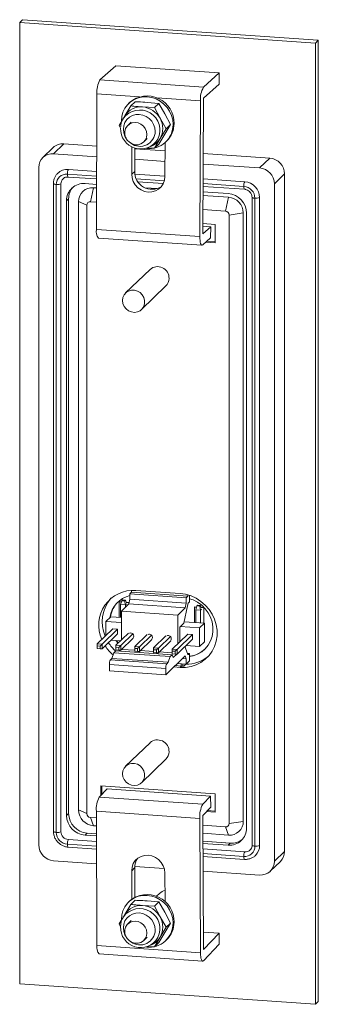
# Paper-space layout 'Sheet2' of a CAD drawing. Header units: millimetres. Extents: x 5 to 415, y 5 to 292.
# Tile 4 of 6: x 333 to 353, y 117 to 181. Entities that reach past the tile are written whole.
import ezdxf

# ---------------------------------------------------------------- set-up
doc = ezdxf.new("R2010")
doc.units = ezdxf.units.MM

psp = doc.layouts.new('Sheet2')

# ---------------------------------------------------------------- linework, layer by layer
at = {"color": 7, "linetype": 'Continuous', "lineweight": 15}
for p, q in [((333.09, 181.277), (333.285, 181.465)), ((352.603, 180.125), (333.285, 181.465)), ((352.409, 179.938), (333.09, 181.277)), ((333.09, 181.277), (333.09, 118.492)), ((352.409, 179.938), (352.603, 180.125)), ((352.603, 117.34), (352.603, 180.125)), ((352.409, 117.152), (352.409, 179.938)), ((339.374, 178.457), (338.338, 177.526)), ((339.374, 178.457), (346.135, 177.988)), ((338.338, 177.526), (345.1, 177.057)), ((346.135, 177.988), (345.1, 177.057)), ((346.132, 177.261), (346.135, 177.988)), ((346.132, 177.261), (345.096, 176.329)), ((338.141, 176.624), (338.099, 167.771)), ((345.096, 176.329), (345.055, 167.476)), ((340.361, 175.834), (339.962, 175.182)), ((340.272, 176.059), (340.207, 175.997)), ((340.361, 175.834), (340.642, 176.105)), ((341.894, 175.727), (341.113, 175.766)), ((341.423, 176.066), (342.175, 175.999)), ((341.894, 175.727), (342.175, 175.999)), ((342.263, 175.022), (341.894, 175.727)), ((342.175, 175.999), (342.573, 175.322)), ((344.902, 176.155), (344.86, 167.302)), ((339.809, 174.925), (339.866, 175.028)), ((339.973, 175.199), (339.866, 175.028)), ((342.661, 174.346), (342.263, 175.022)), ((342.573, 175.322), (342.942, 174.617)), ((339.787, 174.885), (339.594, 174.559)), ((339.594, 174.559), (339.664, 174.425)), ((340.385, 174.777), (340.158, 174.559)), ((342.263, 173.694), (342.661, 174.346)), ((342.942, 174.617), (342.573, 173.994)), ((342.661, 174.346), (342.942, 174.617)), ((341.2, 173.48), (341.427, 173.699)), ((341.894, 173.071), (342.263, 173.694)), ((342.573, 173.994), (342.175, 173.342)), ((335.278, 173.11), (334.611, 172.466)), ((335.306, 172.713), (335.972, 173.357)), ((338.125, 173.211), (335.979, 173.36)), ((340.419, 173.171), (340.411, 171.371)), ((340.612, 173.089), (340.605, 171.546)), ((342.592, 172.901), (340.612, 173.039)), ((341.454, 173.093), (341.894, 173.071)), ((341.66, 173.172), (341.834, 173.273)), ((341.894, 173.071), (342.175, 173.342)), ((342.584, 171.22), (342.595, 173.438)), ((342.639, 173.479), (342.704, 173.542)), ((338.121, 172.518), (335.306, 172.713)), ((349.44, 172.427), (345.079, 172.729)), ((348.766, 171.78), (349.433, 172.423)), ((334.34, 171.814), (334.34, 127.563)), ((342.589, 172.208), (340.609, 172.345)), ((348.766, 171.78), (345.076, 172.036)), ((336.255, 171.189), (338.115, 171.06)), ((338.117, 171.552), (336.272, 171.68)), ((340.605, 171.546), (340.411, 171.371)), ((342.584, 171.242), (340.617, 171.379)), ((349.732, 170.747), (350.399, 171.39)), ((350.399, 127.139), (350.399, 171.39)), ((350.402, 127.146), (350.402, 171.397)), ((335.297, 170.764), (335.297, 128.445)), ((335.483, 170.702), (335.483, 128.382)), ((335.789, 170.748), (335.789, 128.428)), ((338.113, 170.707), (337.359, 170.76)), ((337.712, 169.574), (337.907, 170.486)), ((338.112, 170.472), (337.907, 170.486)), ((340.821, 170.873), (342.476, 170.758)), ((342.097, 170.431), (341.277, 170.488)), ((345.069, 170.578), (347.783, 170.39)), ((347.8, 170.881), (345.072, 171.07)), ((349.732, 126.495), (349.732, 170.747)), ((346.735, 169.874), (345.066, 169.99)), ((346.714, 170.111), (345.068, 170.225)), ((346.541, 168.962), (346.735, 169.874)), ((348.275, 169.864), (348.275, 127.545)), ((348.46, 127.482), (348.46, 169.802)), ((348.766, 127.528), (348.766, 169.848)), ((336.287, 169.767), (336.151, 169.636)), ((336.151, 169.636), (336.151, 129.49)), ((336.287, 129.621), (336.287, 169.767)), ((336.29, 129.628), (336.29, 169.774)), ((336.941, 169.587), (336.941, 129.849)), ((336.941, 169.587), (337.471, 169.35)), ((337.471, 169.35), (337.471, 129.611)), ((338.107, 169.547), (337.712, 169.574)), ((346.541, 168.962), (345.062, 169.065)), ((346.782, 168.704), (347.701, 168.841)), ((346.782, 128.966), (346.782, 168.704)), ((347.701, 129.103), (347.701, 168.841)), ((347.921, 128.673), (347.921, 168.82)), ((345.055, 167.476), (345.572, 167.942)), ((345.057, 167.978), (345.572, 167.942)), ((345.87, 168.096), (345.058, 168.152)), ((345.569, 167.214), (345.572, 167.942)), ((345.87, 166.888), (345.87, 168.096)), ((338.099, 167.771), (344.86, 167.302)), ((345.051, 166.749), (345.569, 167.214)), ((338.241, 167.197), (345.003, 166.728)), ((345.254, 166.931), (345.87, 166.888)), ((345.323, 166.993), (345.87, 166.955)), ((341.606, 165.152), (340.014, 163.614)), ((341.056, 162.535), (342.648, 164.073)), ((340.395, 144.067), (340.291, 143.967)), ((340.395, 144.19), (340.395, 144.067)), ((344.075, 143.812), (340.395, 144.067)), ((340.678, 144.187), (343.576, 143.986)), ((339.599, 143.436), (339.612, 143.448)), ((339.599, 143.436), (339.599, 142.431)), ((339.737, 143.426), (339.599, 143.436)), ((339.741, 143.439), (339.612, 143.448)), ((339.765, 143.513), (339.683, 143.259)), ((339.814, 143.561), (339.765, 143.513)), ((339.765, 143.513), (339.949, 143.5)), ((339.999, 143.548), (339.814, 143.561)), ((339.949, 143.5), (339.999, 143.548)), ((339.997, 143.238), (339.949, 143.5)), ((340.048, 143.411), (339.999, 143.548)), ((340.226, 143.406), (340.045, 143.418)), ((340.291, 143.605), (340.227, 143.301)), ((343.972, 143.712), (340.291, 143.967)), ((340.291, 143.967), (340.291, 143.605)), ((343.972, 143.35), (340.291, 143.605)), ((344.075, 143.812), (343.972, 143.712)), ((343.972, 143.712), (343.972, 143.35)), ((344.075, 143.899), (344.075, 143.812)), ((344.192, 143.442), (344.14, 143.392)), ((344.192, 143.442), (344.192, 143.863)), ((339.997, 143.238), (339.683, 143.259)), ((339.683, 143.259), (339.683, 142.425)), ((340.227, 143.301), (339.735, 142.826)), ((343.415, 142.571), (339.735, 142.826)), ((339.735, 142.826), (339.735, 140.953)), ((340.068, 143.306), (339.997, 143.238)), ((339.997, 143.238), (339.997, 143.079)), ((340.213, 143.393), (340.042, 143.405)), ((340.213, 143.393), (340.226, 143.406)), ((340.213, 143.288), (340.213, 143.393)), ((340.226, 143.3), (340.226, 143.406)), ((343.907, 143.046), (340.227, 143.301)), ((343.907, 143.046), (343.415, 142.571)), ((344.057, 143.185), (343.817, 142.053)), ((343.972, 143.35), (343.907, 143.046)), ((344.506, 143.095), (344.519, 143.108)), ((344.506, 143.095), (344.506, 142.091)), ((344.644, 143.086), (344.506, 143.095)), ((344.648, 143.099), (344.519, 143.108)), ((344.672, 143.173), (344.59, 142.919)), ((344.904, 142.897), (344.59, 142.919)), ((344.59, 142.919), (344.59, 142.085)), ((344.721, 143.221), (344.672, 143.173)), ((344.672, 143.173), (344.856, 143.16)), ((344.906, 143.208), (344.721, 143.221)), ((344.856, 143.16), (344.906, 143.208)), ((344.904, 142.897), (344.856, 143.16)), ((344.975, 142.966), (344.904, 142.897)), ((344.904, 142.897), (344.904, 142.063)), ((344.955, 143.07), (344.906, 143.208)), ((345.12, 143.053), (344.949, 143.065)), ((345.133, 143.065), (344.952, 143.078)), ((345.12, 143.053), (345.133, 143.065)), ((345.12, 142.048), (345.12, 143.053)), ((345.133, 142.047), (345.133, 143.065)), ((338.715, 142.157), (339.039, 142.47)), ((338.715, 142.157), (339.735, 142.087)), ((338.715, 141.238), (338.715, 142.157)), ((339.735, 142.422), (339.039, 142.47)), ((343.415, 142.571), (343.415, 140.698)), ((345.172, 142.045), (343.834, 142.137)), ((338.156, 140.698), (339.172, 141.679)), ((338.47, 140.676), (339.486, 141.657)), ((339.486, 141.657), (339.172, 141.679)), ((339.486, 141.343), (339.486, 141.657)), ((343.817, 142.053), (343.545, 141.79)), ((343.545, 141.79), (343.545, 140.823)), ((343.576, 141.82), (344.849, 141.732)), ((344.849, 141.732), (345.172, 142.045)), ((344.849, 141.732), (344.849, 140.525)), ((345.172, 142.045), (345.172, 140.837)), ((338.47, 140.362), (339.486, 141.343)), ((339.054, 140.927), (339.664, 140.884)), ((339.383, 140.613), (340.191, 141.394)), ((339.696, 140.591), (340.505, 141.372)), ((339.696, 140.277), (340.505, 141.058)), ((340.609, 140.528), (341.418, 141.309)), ((340.923, 140.506), (341.732, 141.287)), ((340.923, 140.192), (341.732, 140.973)), ((341.836, 140.443), (342.645, 141.224)), ((342.15, 140.421), (342.959, 141.202)), ((342.15, 140.107), (342.959, 140.888)), ((343.063, 140.358), (344.079, 141.339)), ((343.377, 140.336), (344.393, 141.317)), ((343.377, 140.022), (344.393, 141.003)), ((344.393, 141.317), (344.079, 141.339)), ((344.393, 141.003), (344.393, 141.317)), ((338.156, 140.566), (338.156, 140.698)), ((338.156, 140.698), (338.47, 140.676)), ((338.34, 140.553), (338.156, 140.566)), ((338.156, 140.566), (338.156, 140.382)), ((338.156, 140.382), (338.34, 140.369)), ((338.34, 140.553), (338.47, 140.676)), ((338.34, 140.369), (338.34, 140.553)), ((338.47, 140.362), (338.34, 140.369)), ((338.47, 140.676), (338.47, 140.362)), ((339.369, 140.241), (339.239, 140.116)), ((339.369, 140.241), (343.049, 139.986)), ((339.383, 140.481), (339.383, 140.613)), ((339.383, 140.613), (339.696, 140.591)), ((339.567, 140.468), (339.383, 140.481)), ((339.383, 140.481), (339.383, 140.297)), ((339.383, 140.297), (339.567, 140.284)), ((339.567, 140.468), (339.696, 140.591)), ((339.567, 140.284), (339.567, 140.468)), ((339.696, 140.277), (339.567, 140.284)), ((339.672, 140.278), (339.616, 140.224)), ((339.696, 140.591), (339.696, 140.277)), ((340.609, 140.278), (339.759, 140.337)), ((340.609, 140.396), (340.609, 140.528)), ((340.609, 140.528), (340.923, 140.506)), ((340.794, 140.383), (340.609, 140.396)), ((340.609, 140.396), (340.609, 140.211)), ((340.609, 140.211), (340.794, 140.199)), ((340.794, 140.383), (340.923, 140.506)), ((340.794, 140.199), (340.794, 140.383)), ((340.923, 140.506), (340.923, 140.192)), ((341.836, 140.193), (340.986, 140.252)), ((341.836, 140.311), (341.836, 140.443)), ((341.836, 140.443), (342.15, 140.421)), ((342.021, 140.298), (341.836, 140.311)), ((341.836, 140.311), (341.836, 140.126)), ((342.021, 140.298), (342.15, 140.421)), ((342.021, 140.114), (342.021, 140.298)), ((342.15, 140.421), (342.15, 140.107)), ((343.063, 140.226), (343.063, 140.358)), ((343.063, 140.358), (343.377, 140.336)), ((343.247, 140.213), (343.063, 140.226)), ((343.063, 140.226), (343.063, 140.041)), ((343.377, 140.336), (343.247, 140.213)), ((343.247, 140.029), (343.247, 140.213)), ((343.377, 140.336), (343.377, 140.022)), ((343.891, 140.519), (344.057, 140.059)), ((343.893, 140.514), (343.893, 140.521)), ((343.906, 140.478), (343.906, 140.533)), ((343.961, 140.586), (344.849, 140.525)), ((344.849, 140.525), (345.172, 140.837)), ((339.121, 139.745), (339.023, 139.651)), ((339.023, 139.651), (342.703, 139.396)), ((339.239, 140.116), (339.121, 139.745)), ((339.121, 139.745), (342.801, 139.49)), ((339.239, 140.116), (342.919, 139.861)), ((340.923, 140.192), (340.794, 140.199)), ((341.836, 140.126), (342.021, 140.114)), ((342.15, 140.107), (342.021, 140.114)), ((343.063, 140.108), (342.212, 140.167)), ((342.639, 138.682), (343.907, 139.907)), ((342.919, 139.861), (342.801, 139.49)), ((343.049, 139.986), (342.919, 139.861)), ((343.117, 139.796), (343.049, 139.986)), ((343.063, 140.041), (343.247, 140.029)), ((343.352, 140.023), (343.117, 139.796)), ((343.377, 140.022), (343.247, 140.029)), ((343.972, 139.728), (343.738, 139.744)), ((343.907, 139.907), (343.972, 139.728)), ((343.972, 139.728), (343.972, 139.366)), ((343.972, 139.366), (344.192, 139.578)), ((344.053, 140.071), (344.192, 140.061)), ((344.14, 140.011), (344.192, 140.061)), ((344.192, 139.578), (344.192, 140.061)), ((342.639, 139.092), (338.958, 139.348)), ((338.958, 139.348), (338.958, 138.937)), ((342.639, 138.682), (338.958, 138.937)), ((342.639, 139.092), (342.639, 138.682)), ((342.801, 139.49), (342.703, 139.396)), ((343.576, 139.156), (343.16, 139.185)), ((343.666, 139.244), (343.25, 139.273)), ((343.972, 139.366), (343.388, 139.406)), ((343.576, 139.156), (343.666, 139.244)), ((343.636, 139.246), (343.636, 139.389)), ((343.752, 139.239), (343.752, 139.381)), ((343.94, 139.363), (343.811, 139.238)), ((341.606, 134.242), (340.014, 132.705)), ((341.056, 131.626), (342.648, 133.163)), ((338.29, 130.685), (338.807, 131.219)), ((345.87, 130.908), (338.384, 131.427)), ((338.384, 131.427), (338.384, 130.782)), ((338.448, 131.422), (338.448, 130.849)), ((345.569, 130.75), (338.807, 131.219)), ((338.29, 130.685), (345.051, 130.216)), ((345.051, 130.216), (345.569, 130.75)), ((345.569, 130.75), (345.572, 130.029)), ((345.87, 129.7), (345.87, 130.908)), ((345.055, 129.495), (345.572, 130.029)), ((336.151, 129.49), (336.287, 129.621)), ((336.941, 129.849), (337.471, 129.611)), ((337.712, 129.353), (338.101, 129.326)), ((337.907, 128.816), (337.712, 129.353)), ((344.86, 129.295), (338.099, 129.764)), ((338.141, 120.992), (338.099, 129.764)), ((344.902, 120.523), (344.86, 129.295)), ((345.096, 120.723), (345.055, 129.495)), ((345.292, 129.74), (345.87, 129.7)), ((345.353, 129.803), (345.87, 129.767)), ((337.907, 128.816), (338.104, 128.803)), ((345.058, 128.844), (346.541, 128.741)), ((346.735, 128.204), (346.541, 128.741)), ((346.782, 128.966), (347.701, 129.103)), ((337.494, 128.33), (337.359, 128.199)), ((337.359, 128.199), (338.107, 128.147)), ((338.106, 128.291), (337.501, 128.333)), ((345.06, 128.32), (346.735, 128.204)), ((336.255, 127.421), (338.111, 127.292)), ((336.272, 127.912), (338.108, 127.784)), ((346.856, 127.684), (345.063, 127.809)), ((345.063, 127.664), (346.714, 127.55)), ((346.714, 127.55), (346.849, 127.681)), ((345.065, 127.302), (347.8, 127.112)), ((345.067, 126.81), (347.783, 126.621)), ((349.732, 126.495), (350.399, 127.139)), ((335.306, 126.53), (338.115, 126.335)), ((340.605, 126.08), (340.411, 125.879)), ((340.605, 126.08), (340.614, 124.148)), ((340.608, 126.162), (342.541, 126.028)), ((349.461, 125.843), (350.127, 126.487)), ((340.411, 125.879), (340.42, 124.025)), ((342.593, 123.843), (342.584, 125.729)), ((345.072, 125.852), (348.766, 125.596)), ((342.229, 124.399), (342.028, 124.205)), ((340.361, 123.674), (339.962, 123.022)), ((340.272, 123.899), (340.207, 123.837)), ((340.361, 123.674), (340.642, 123.945)), ((341.894, 123.567), (341.113, 123.606)), ((341.423, 123.906), (342.175, 123.839)), ((341.894, 123.567), (342.175, 123.839)), ((342.263, 122.862), (341.894, 123.567)), ((342.175, 123.839), (342.573, 123.162)), ((339.809, 122.765), (339.866, 122.868)), ((339.973, 123.039), (339.866, 122.868)), ((342.661, 122.186), (342.263, 122.862)), ((342.573, 123.162), (342.942, 122.457)), ((339.787, 122.725), (339.594, 122.399)), ((339.594, 122.399), (339.664, 122.265)), ((340.385, 122.617), (340.158, 122.399)), ((342.942, 122.457), (342.573, 121.834)), ((342.661, 122.186), (342.942, 122.457)), ((342.573, 121.834), (342.175, 121.182)), ((342.263, 121.534), (342.661, 122.186)), ((346.132, 121.791), (345.091, 121.864)), ((346.132, 121.791), (345.096, 120.723)), ((346.132, 121.791), (346.135, 121.07)), ((338.141, 120.992), (344.902, 120.523)), ((341.2, 121.32), (341.427, 121.539)), ((341.454, 120.933), (341.894, 120.911)), ((341.66, 121.012), (341.834, 121.113)), ((341.894, 120.911), (342.263, 121.534)), ((341.894, 120.911), (342.175, 121.182)), ((342.639, 121.319), (342.704, 121.382)), ((346.135, 121.07), (345.1, 120.002)), ((338.283, 120.444), (345.045, 119.975)), ((333.09, 118.492), (352.409, 117.152)), ((352.409, 117.152), (352.603, 117.34))]:
    psp.add_line(p, q, dxfattribs=at)
at = {"color": 8, "linetype": 'Continuous', "lineweight": 15}
for p, q in [((340.917, 176.431), (338.141, 176.624)), ((344.902, 176.155), (342.059, 176.352)), ((338.125, 173.208), (335.972, 173.357)), ((342.592, 172.898), (340.612, 173.035)), ((349.433, 172.423), (345.079, 172.725)), ((338.115, 171.244), (336.207, 171.376)), ((342.545, 170.937), (340.711, 171.064)), ((347.736, 170.577), (345.07, 170.762)), ((344.08, 140.015), (344.14, 140.011)), ((338.106, 128.287), (337.494, 128.33)), ((336.207, 127.608), (338.11, 127.476)), ((346.849, 127.681), (345.063, 127.805)), ((345.067, 126.993), (347.736, 126.808))]:
    psp.add_line(p, q, dxfattribs=at)
at = {"color": 7, "linetype": 'Continuous', "lineweight": 15, "flags": 128}
for points in [[(343.114, 174.621), (343.088, 174.916), (343.012, 175.206), (342.887, 175.482), (342.718, 175.735), (342.51, 175.958), (342.268, 176.143), (342.001, 176.286), (341.717, 176.382), (341.423, 176.428), (341.13, 176.423), (340.845, 176.367), (340.578, 176.261), (340.337, 176.108), (340.128, 175.914), (339.959, 175.685), (339.835, 175.426), (339.759, 175.147), (339.733, 174.855), (339.733, 174.815)], [(341.404, 173.969), (341.377, 174.166), (341.298, 174.353), (341.174, 174.514), (341.012, 174.639), (340.827, 174.718), (340.63, 174.745), (340.437, 174.719), (340.261, 174.64), (340.117, 174.515), (340.015, 174.354), (339.961, 174.168), (339.961, 173.97), (340.015, 173.777), (340.117, 173.601), (340.261, 173.456), (340.437, 173.354), (340.63, 173.3), (340.827, 173.3), (341.012, 173.353), (341.174, 173.456), (341.298, 173.6), (341.377, 173.775), (341.404, 173.969)], [(335.979, 173.36), (335.978, 173.36), (335.972, 173.357)], [(349.44, 172.427), (349.438, 172.426), (349.433, 172.423)], [(340.411, 171.371), (340.437, 171.126), (340.516, 170.89), (340.645, 170.674), (340.816, 170.489), (341.021, 170.345), (341.251, 170.248), (341.492, 170.204), (341.734, 170.215), (341.964, 170.28), (342.171, 170.395), (342.344, 170.556), (342.474, 170.754), (342.556, 170.979), (342.584, 171.22)], [(350.402, 171.397), (350.402, 171.395), (350.399, 171.39)], [(336.287, 169.767), (336.29, 169.772), (336.29, 169.774)], [(344.86, 167.302), (344.864, 167.163), (344.874, 167.037), (344.891, 166.927), (344.915, 166.838), (344.944, 166.774), (344.977, 166.737), (345.013, 166.729), (345.051, 166.749)], [(339.81, 163.125), (339.837, 163.319), (339.916, 163.494), (340.04, 163.639), (340.202, 163.741), (340.388, 163.794), (340.584, 163.794), (340.778, 163.741), (340.953, 163.638), (341.097, 163.493), (341.199, 163.317), (341.253, 163.124), (341.253, 162.926), (341.199, 162.74), (341.097, 162.579), (340.953, 162.454), (340.778, 162.375), (340.584, 162.349), (340.388, 162.376), (340.202, 162.455), (340.04, 162.58), (339.916, 162.741), (339.837, 162.928), (339.81, 163.125)], [(343.576, 143.986), (343.935, 143.934), (344.287, 143.829), (344.623, 143.674), (344.936, 143.472), (345.218, 143.227), (345.464, 142.946), (345.667, 142.634), (345.823, 142.298), (345.93, 141.945), (345.984, 141.585), (345.984, 141.224), (345.93, 140.871), (345.823, 140.533), (345.667, 140.219), (345.464, 139.935), (345.218, 139.687), (344.936, 139.482), (344.623, 139.323), (344.287, 139.214), (343.935, 139.158), (343.576, 139.156)], [(344.192, 143.647), (344.422, 143.567), (344.714, 143.419), (344.982, 143.226), (345.216, 142.994), (345.412, 142.728), (345.564, 142.437), (345.668, 142.128), (345.72, 141.81), (345.72, 141.491), (345.668, 141.18), (345.564, 140.885), (345.412, 140.615), (345.216, 140.377), (344.982, 140.177), (344.714, 140.021), (344.422, 139.913), (344.192, 139.866)], [(339.51, 140.736), (339.476, 140.775), (339.372, 140.905)], [(339.536, 140.761), (339.502, 140.8), (339.419, 140.901)], [(340.541, 141.201), (340.527, 141.276), (340.505, 141.316)], [(340.505, 141.091), (340.527, 141.128), (340.541, 141.201)], [(341.768, 141.116), (341.754, 141.191), (341.732, 141.231)], [(341.732, 141.006), (341.754, 141.043), (341.768, 141.116)], [(342.995, 141.031), (342.98, 141.105), (342.959, 141.146)], [(342.959, 140.92), (342.98, 140.958), (342.995, 141.031)], [(344.057, 140.059), (344.066, 140.038), (344.075, 140.022), (344.085, 140.009), (344.095, 140.001), (344.106, 139.997), (344.117, 139.997), (344.128, 140.002), (344.14, 140.011)], [(339.81, 132.216), (339.837, 132.409), (339.916, 132.585), (340.04, 132.729), (340.202, 132.832), (340.388, 132.885), (340.584, 132.885), (340.778, 132.831), (340.953, 132.728), (341.097, 132.584), (341.199, 132.408), (341.253, 132.214), (341.253, 132.017), (341.199, 131.831), (341.097, 131.669), (340.953, 131.544), (340.778, 131.466), (340.584, 131.439), (340.388, 131.466), (340.202, 131.545), (340.04, 131.67), (339.916, 131.832), (339.837, 132.018), (339.81, 132.216)], [(336.287, 129.621), (336.29, 129.626), (336.29, 129.628)], [(337.494, 128.33), (337.5, 128.333), (337.501, 128.333)], [(346.849, 127.681), (346.855, 127.684), (346.856, 127.684)], [(342.584, 125.729), (342.556, 125.971), (342.474, 126.205), (342.344, 126.419), (342.171, 126.603), (341.964, 126.746), (341.734, 126.842), (341.492, 126.886), (341.251, 126.875), (341.021, 126.811), (340.816, 126.697), (340.645, 126.537), (340.516, 126.341), (340.437, 126.118), (340.411, 125.879)], [(350.402, 127.146), (350.402, 127.144), (350.399, 127.139)], [(343.114, 122.461), (343.088, 122.756), (343.012, 123.046), (342.887, 123.322), (342.718, 123.575), (342.51, 123.798), (342.268, 123.983), (342.001, 124.126), (341.717, 124.222), (341.423, 124.268), (341.13, 124.263), (340.845, 124.207), (340.578, 124.101), (340.337, 123.948), (340.128, 123.754), (339.959, 123.525), (339.835, 123.266), (339.759, 122.987), (339.733, 122.695), (339.733, 122.655)], [(341.404, 121.809), (341.377, 122.006), (341.298, 122.193), (341.174, 122.354), (341.012, 122.479), (340.827, 122.558), (340.63, 122.585), (340.437, 122.559), (340.261, 122.48), (340.117, 122.355), (340.015, 122.194), (339.961, 122.008), (339.961, 121.81), (340.015, 121.617), (340.117, 121.441), (340.261, 121.296), (340.437, 121.194), (340.63, 121.14), (340.827, 121.14), (341.012, 121.193), (341.174, 121.296), (341.298, 121.44), (341.377, 121.615), (341.404, 121.809)], [(344.902, 120.523), (344.907, 120.386), (344.918, 120.262), (344.937, 120.156), (344.962, 120.071), (344.992, 120.012), (345.025, 119.98), (345.062, 119.977), (345.1, 120.002)]]:
    psp.add_lwpolyline(points, dxfattribs=at)
at = {"color": 8, "linetype": 'Continuous', "lineweight": 15, "flags": 128}
for points in [[(341.945, 174.166), (341.919, 174.399), (341.842, 174.624), (341.718, 174.83), (341.554, 175.006), (341.357, 175.143), (341.137, 175.235), (340.906, 175.277), (340.674, 175.267), (340.455, 175.206), (340.258, 175.096), (340.093, 174.942), (339.969, 174.754), (339.892, 174.54), (339.866, 174.31), (339.892, 174.077), (339.969, 173.852), (340.039, 173.724)], [(335.483, 170.702), (335.437, 170.706), (335.395, 170.713), (335.36, 170.722), (335.331, 170.732), (335.311, 170.744), (335.3, 170.756), (335.297, 170.764)], [(348.46, 169.802), (348.414, 169.806), (348.372, 169.813), (348.337, 169.822), (348.308, 169.832), (348.288, 169.844), (348.277, 169.856), (348.275, 169.864)], [(335.483, 128.382), (335.437, 128.387), (335.395, 128.394), (335.36, 128.402), (335.331, 128.412), (335.311, 128.424), (335.3, 128.436), (335.297, 128.445)], [(348.46, 127.482), (348.414, 127.487), (348.372, 127.494), (348.337, 127.502), (348.308, 127.513), (348.288, 127.524), (348.277, 127.536), (348.275, 127.545)], [(341.945, 122.006), (341.919, 122.239), (341.842, 122.464), (341.718, 122.67), (341.554, 122.846), (341.357, 122.983), (341.137, 123.075), (340.906, 123.117), (340.674, 123.107), (340.455, 123.046), (340.258, 122.936), (340.093, 122.782), (339.969, 122.594), (339.892, 122.38), (339.866, 122.15), (339.892, 121.917), (339.969, 121.692), (340.039, 121.564)]]:
    psp.add_lwpolyline(points, dxfattribs=at)
at = {"color": 7, "linetype": 'Continuous', "lineweight": 15}
for centre, radius, start, end in [((339.748, 176.745), 1.612, 151.00376, 184.29883), ((346.51, 176.276), 1.612, 151.00376, 184.29883), ((341.416, 174.719), 1.762, 358.84223, 130.48754), ((341.011, 174.542), 1.229, 85.26278, 148.59835), ((340.998, 174.327), 1.444, 28.79317, 85.42528), ((341.113, 174.358), 1.328, 329.99233, 30.00767), ((340.992, 174.327), 1.308, 177.51393, 329.87251), ((341.548, 174.607), 1.565, 263.37529, 0.49269), ((341.601, 174.67), 1.577, 314.35367, 0.49627), ((341.234, 174.312), 1.2, 299.97056, 329.00354), ((335.9, 172.46), 0.9, 85.37412, 133.7209), ((335.232, 171.824), 0.892, 85.2232, 180.66235), ((349.35, 171.378), 1.049, 0.69004, 85.47107), ((348.683, 170.734), 1.049, 0.69004, 85.47107), ((336.152, 170.71), 0.669, 85.2232, 180.66235), ((336.199, 170.783), 0.9, 85.36863, 134.35427), ((336.24, 170.752), 0.451, 134.78651, 180.49071), ((336.76, 171.417), 0.554, 151.69239, 184.27461), ((341.745, 171.525), 1.14, 178.93873, 301.55012), ((335.561, 171.226), 0.529, 261.5, 295.49756), ((337.266, 169.649), 1.115, 85.2232, 180.66235), ((337.418, 169.776), 1.13, 139.26135, 180.45566), ((337.832, 169.598), 0.892, 85.2232, 180.66235), ((348.288, 170.618), 0.554, 151.69239, 184.27461), ((347.673, 169.793), 0.787, 0.69004, 85.47107), ((347.717, 169.835), 1.049, 0.69004, 85.47107), ((346.61, 168.804), 1.311, 0.69004, 85.47107), ((346.652, 168.828), 1.049, 0.69004, 85.47107), ((348.538, 170.326), 0.529, 261.5, 295.49756), ((337.694, 169.352), 0.223, 85.2232, 180.66235), ((346.52, 168.701), 0.262, 0.69004, 85.47107), ((338.805, 167.641), 0.718, 169.62635, 218.21985), ((342.097, 164.579), 0.755, 358.71642, 130.61335), ((342.176, 164.556), 0.675, 314.33311, 0.51683), ((340.522, 141.922), 2.27, 86.06524, 204.35822), ((340.823, 142.134), 2.344, 138.96911, 203.52971), ((340.734, 142.153), 1.765, 104.51275, 171.20554), ((340.774, 142.172), 1.78, 135.19567, 171.0882), ((344.508, 143.125), 0.455, 144.12159, 172.46122), ((340.337, 141.213), 0.194, 57.19906, 114.86668), ((341.563, 141.128), 0.194, 57.19906, 114.86668), ((342.79, 141.043), 0.194, 57.19906, 114.86668), ((340.924, 142.01), 2.675, 212.80184, 229.66546), ((341.144, 142.222), 2.674, 212.79887, 228.11843), ((343.977, 141.656), 1.782, 276.9282, 313.8161), ((339.511, 139.389), 0.554, 151.69239, 184.27461), ((343.976, 141.622), 2.259, 269.0896, 309.67063), ((343.191, 139.134), 0.554, 151.69239, 184.27461), ((343.834, 141.655), 2.417, 266.0293, 269.4669), ((342.097, 133.669), 0.755, 358.71642, 130.61335), ((342.176, 133.646), 0.675, 314.33311, 0.51683), ((339.805, 129.891), 1.711, 152.35331, 184.26594), ((346.567, 129.422), 1.711, 152.35331, 184.26594), ((337.462, 129.505), 1.311, 180.69004, 265.47107), ((337.598, 129.637), 1.311, 180.69004, 265.47107), ((337.989, 129.862), 1.049, 180.69004, 265.47107), ((337.733, 129.615), 0.262, 180.69004, 265.47107), ((346.56, 128.963), 0.223, 265.2232, 0.66235), ((346.806, 128.661), 1.115, 265.2232, 0.66235), ((346.809, 129.093), 0.892, 265.2232, 0.66235), ((335.561, 128.906), 0.529, 261.5, 295.49756), ((336.269, 128.392), 0.787, 180.69004, 265.47107), ((336.313, 128.434), 0.524, 180.69004, 265.47107), ((335.389, 127.575), 1.049, 180.69004, 265.47107), ((336.76, 127.649), 0.554, 151.69239, 184.27461), ((346.938, 128.812), 1.135, 265.54166, 308.6953), ((347.791, 127.475), 0.669, 265.2232, 0.66235), ((348.538, 128.006), 0.529, 261.5, 295.49756), ((347.864, 127.52), 0.902, 314.98939, 0.4892), ((348.288, 126.849), 0.554, 151.69239, 184.27461), ((347.837, 127.561), 0.45, 265.37038, 314.15132), ((349.497, 127.131), 0.901, 314.35606, 0.49388), ((341.617, 126.091), 1.012, 144.41527, 180.65304), ((348.84, 126.485), 0.892, 265.2232, 0.66235), ((341.416, 122.559), 1.762, 358.84223, 130.48754), ((342.691, 123.917), 0.668, 98.72269, 133.8169), ((341.011, 122.382), 1.229, 85.26278, 148.59835), ((340.998, 122.167), 1.444, 28.79317, 85.42528), ((341.113, 122.198), 1.328, 329.99233, 30.00767), ((340.992, 122.167), 1.308, 177.51393, 329.87251), ((341.548, 122.447), 1.565, 263.37529, 0.49269), ((341.601, 122.51), 1.577, 314.35367, 0.49627), ((338.801, 120.87), 0.671, 169.61185, 219.48741), ((341.234, 122.152), 1.2, 299.97056, 329.00354)]:
    psp.add_arc(centre, radius, start, end, dxfattribs=at)
at = {"color": 8, "linetype": 'Continuous', "lineweight": 15}
for centre, radius, start, end in [((340.93, 174.241), 1.323, 334.44207, 143.48468), ((340.957, 174.179), 0.988, 233.00681, 359.24545), ((336.435, 171.334), 0.231, 169.62174, 218.8448), ((347.965, 170.535), 0.234, 169.76038, 218.47761), ((336.435, 127.566), 0.231, 169.62174, 218.8448), ((347.963, 126.766), 0.232, 169.62939, 218.8246), ((340.93, 122.081), 1.323, 334.44207, 143.48468), ((340.957, 122.019), 0.988, 233.00681, 359.24545)]:
    psp.add_arc(centre, radius, start, end, dxfattribs=at)
at = {"color": 7, "linetype": 'Continuous', "lineweight": 15}
for points, knots in [([(341.113, 175.766), (340.922, 175.781), (340.668, 175.801), (340.422, 175.827), (340.361, 175.834)], [0, 0, 0, 0, 0.750122, 1, 1, 1, 1]), ([(340.642, 176.105), (340.708, 176.103), (340.971, 176.094), (341.229, 176.078), (341.423, 176.066)], [0, 0, 0, 0, 0.250131, 1, 1, 1, 1]), ([(339.812, 174.919), (339.798, 174.895), (339.746, 174.801), (339.7, 174.633), (339.69, 174.489), (339.686, 174.426)], [0, 0, 0, 0, 0.166373, 0.631759, 1, 1, 1, 1]), ([(335.572, 171.425), (335.532, 171.382), (335.445, 171.289), (335.356, 171.112), (335.305, 170.931), (335.3, 170.813), (335.297, 170.764)], [0, 0, 0, 0, 0.239576, 0.522133, 0.804699, 1, 1, 1, 1]), ([(335.923, 171.071), (335.957, 171.099), (336.026, 171.156), (336.145, 171.19), (336.225, 171.19), (336.255, 171.189)], [0, 0, 0, 0, 0.370068, 0.7634, 1, 1, 1, 1]), ([(347.783, 170.39), (347.804, 170.388), (347.872, 170.38), (347.988, 170.338), (348.113, 170.248), (348.208, 170.127), (348.265, 169.994), (348.272, 169.906), (348.275, 169.864)], [0, 0, 0, 0, 0.083224, 0.273668, 0.462705, 0.650151, 0.837024, 1, 1, 1, 1]), ([(335.297, 128.445), (335.299, 128.402), (335.304, 128.289), (335.349, 128.107), (335.442, 127.911), (335.576, 127.737), (335.743, 127.594), (335.935, 127.489), (336.11, 127.436), (336.218, 127.425), (336.255, 127.421)], [0, 0, 0, 0, 0.0838355, 0.2232988, 0.3633152, 0.50392, 0.6449833, 0.7863145, 0.9276763, 1, 1, 1, 1]), ([(348.275, 127.545), (348.274, 127.524), (348.271, 127.456), (348.235, 127.351), (348.189, 127.267), (348.151, 127.24), (348.149, 127.238)], [0, 0, 0, 0, 0.172774, 0.571277, 0.977141, 1, 1, 1, 1]), ([(347.783, 126.621), (347.825, 126.62), (347.939, 126.617), (348.121, 126.65), (348.313, 126.733), (348.442, 126.816), (348.493, 126.877), (348.5, 126.885)], [0, 0, 0, 0, 0.160155, 0.42742, 0.69408, 0.959315, 1, 1, 1, 1]), ([(341.113, 123.606), (340.922, 123.621), (340.668, 123.641), (340.422, 123.667), (340.361, 123.674)], [0, 0, 0, 0, 0.750122, 1, 1, 1, 1]), ([(340.642, 123.945), (340.708, 123.943), (340.971, 123.934), (341.229, 123.918), (341.423, 123.906)], [0, 0, 0, 0, 0.250131, 1, 1, 1, 1]), ([(339.812, 122.759), (339.798, 122.735), (339.746, 122.641), (339.7, 122.473), (339.69, 122.329), (339.686, 122.266)], [0, 0, 0, 0, 0.166373, 0.631759, 1, 1, 1, 1])]:
    psp.add_open_spline(points, degree=3, knots=knots, dxfattribs=at)

doc.saveas('drawing.dxf')
